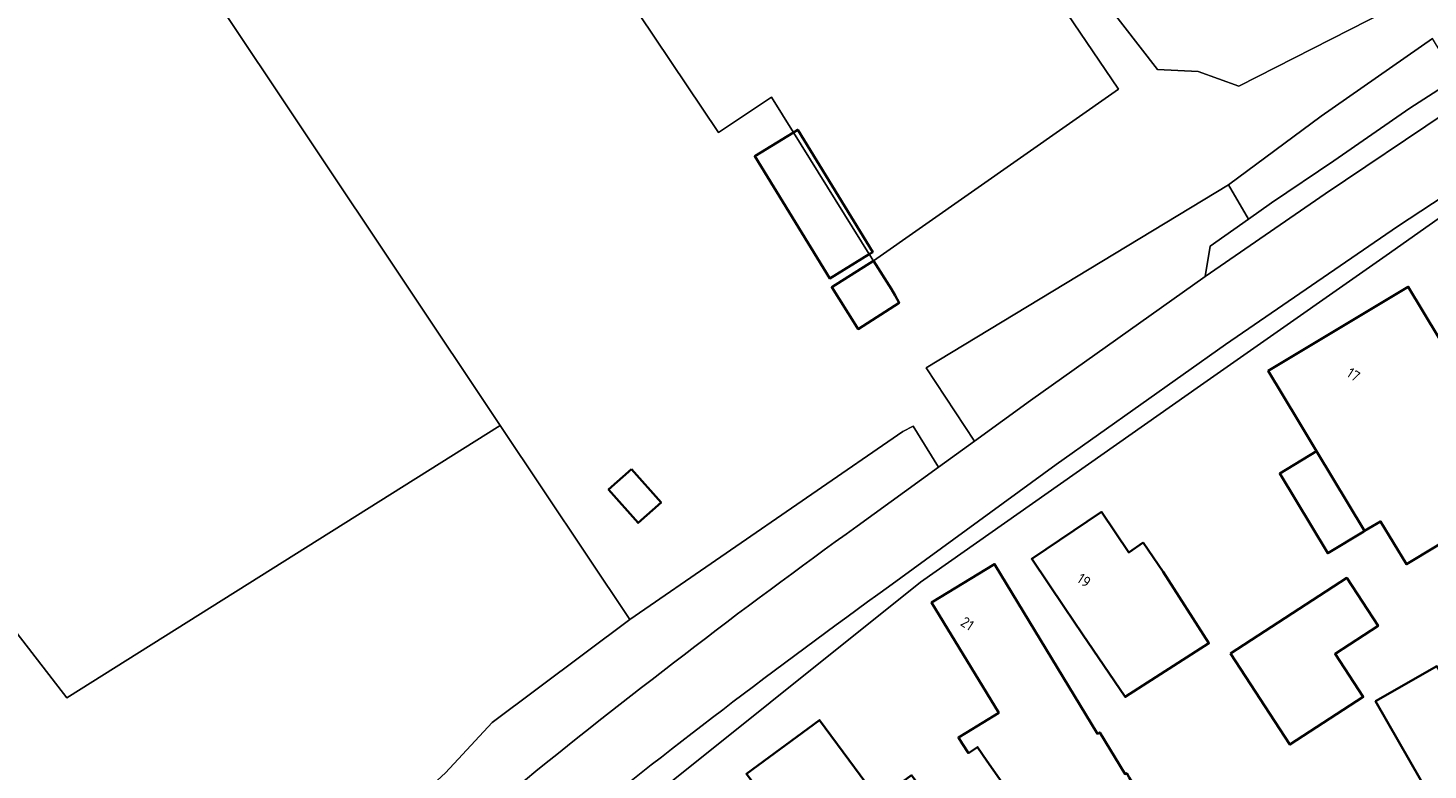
# Model space of a CAD drawing. Extents: x 184422 to 188298, y 343471 to 350189.
# Tile 78 of 256: x 185430 to 185549, y 347939 to 348003. Entities that reach past the tile are written whole.
import ezdxf
from ezdxf.enums import TextEntityAlignment as Align

# ---------------------------------------------------------------- set-up
doc = ezdxf.new("R2010")
doc.units = 0
for name, color, linetype, lineweight in [('B-WA-GR-BOUWLAND-GV', 252, 'Continuous', 13), ('B-WA-GR-GRAS-GV', 252, 'Continuous', 13), ('B-WA-GR-GROENVOORZIENING-GV', 252, 'Continuous', 18), ('B-WA-OG-TERREIN_ERF-GV', 252, 'Continuous', 18), ('B-WA-OG-WEG-GV', 252, 'Continuous', 18), ('B-WA-VH-VERHARDING_ASFALT-GV', 252, 'Continuous', 18), ('B-WA-VH-VERHARDING_HALFVERHARDING_GRIND-GV', 252, 'Continuous', 18), ('B-WA-VH-VERHARDING_STRAATBAKSTEEN-GV', 252, 'Continuous', 18), ('B-WE-OG-BEBOUWING-GV', 250, 'Continuous', 35), ('B-WE-OG-BEBOUWING-T18', 10, 'Continuous', 18)]:
    doc.layers.add(name, color=color, linetype=linetype, lineweight=lineweight)
doc.styles.add('NLCS-ISO-M500-T18', font='NLCS-ISO.ttf', dxfattribs={"height": 0.9})

msp = doc.modelspace()

# ---------------------------------------------------------------- linework, layer by layer
at = {"layer": 'B-WA-GR-BOUWLAND-GV', "flags": 128}
msp.add_lwpolyline([(185529.301, 348028.047), (185515.087, 348019.946), (185521.523, 348004.728), (185525.96, 347999.024), (185529.41, 347998.859), (185532.879, 347997.598), (185548.596, 348005.62), (185546.831, 348009.078), (185547.727, 348020.45), (185540.116, 348034.195)], close=True, dxfattribs=at)
msp.add_lwpolyline([(185529.301, 348028.047), (185515.087, 348019.946), (185521.523, 348004.728), (185525.96, 347999.024), (185529.41, 347998.859), (185532.879, 347997.598), (185548.596, 348005.62), (185546.831, 348009.078), (185547.727, 348020.45), (185540.116, 348034.195)], close=True, dxfattribs=at)
msp.add_lwpolyline([(185529.301, 348028.047), (185515.087, 348019.946), (185521.523, 348004.728), (185525.96, 347999.024), (185529.41, 347998.859), (185532.879, 347997.598), (185548.596, 348005.62), (185546.831, 348009.078), (185547.727, 348020.45), (185540.116, 348034.195)], close=True, dxfattribs=at)
at = {"layer": 'B-WA-GR-GRAS-GV', "flags": 128}
for points in [[(185461.542, 348033.996), (185488.6, 347993.654), (185493.097, 347996.671), (185494.974, 347993.66), (185501.428, 347983.303), (185501.779, 347982.74), (185522.645, 347997.343), (185509.583, 348016.594), (185515.087, 348019.946), (185529.301, 348028.047), (185540.116, 348034.195), (185518.907, 348072.496), (185510.781, 348066.781), (185491.628, 348053.785)], [(185461.542, 348033.996), (185488.6, 347993.654), (185493.097, 347996.671), (185494.974, 347993.66), (185501.428, 347983.303), (185501.779, 347982.74), (185522.645, 347997.343), (185509.583, 348016.594), (185515.087, 348019.946), (185529.301, 348028.047), (185540.116, 348034.195), (185518.907, 348072.496), (185510.781, 348066.781), (185491.628, 348053.785)], [(185461.542, 348033.996), (185488.6, 347993.654), (185493.097, 347996.671), (185494.974, 347993.66), (185501.428, 347983.303), (185501.779, 347982.74), (185522.645, 347997.343), (185509.583, 348016.594), (185515.087, 348019.946), (185529.301, 348028.047), (185540.116, 348034.195), (185518.907, 348072.496), (185510.781, 348066.781), (185491.628, 348053.785)], [(185470.02, 347968.735), (185437.167, 348017.963), (185436.246, 348017.357), (185410.449, 348000.535), (185375.316, 347977.221), (185351.688, 347961.417), (185369.296, 347940.273), (185415.71, 347968.057), (185433.147, 347945.531)], [(185470.02, 347968.735), (185437.167, 348017.963), (185436.246, 348017.357), (185410.449, 348000.535), (185375.316, 347977.221), (185351.688, 347961.417), (185369.296, 347940.273), (185415.71, 347968.057), (185433.147, 347945.531)], [(185470.02, 347968.735), (185437.167, 348017.963), (185436.246, 348017.357), (185410.449, 348000.535), (185375.316, 347977.221), (185351.688, 347961.417), (185369.296, 347940.273), (185415.71, 347968.057), (185433.147, 347945.531)]]:
    msp.add_lwpolyline(points, close=True, dxfattribs=at)
at = {"layer": 'B-WA-GR-GROENVOORZIENING-GV', "flags": 128}
msp.add_lwpolyline([(185429.589, 347906.092), (185432.502, 347903.781), (185433.735, 347906.072), (185443.052, 347916.752), (185444.988, 347919.176), (185448.844, 347922.817), (185450.404, 347924.611), (185459.963, 347934.206), (185465.354, 347939.169), (185469.345, 347943.451), (185481.048, 347952.211), (185470.02, 347968.735), (185433.147, 347945.531), (185415.71, 347968.057)], dxfattribs=at)
msp.add_lwpolyline([(185429.589, 347906.092), (185432.502, 347903.781), (185433.735, 347906.072), (185443.052, 347916.752), (185444.988, 347919.176), (185448.844, 347922.817), (185450.404, 347924.611), (185459.963, 347934.206), (185465.354, 347939.169), (185469.345, 347943.451), (185481.048, 347952.211), (185470.02, 347968.735), (185433.147, 347945.531), (185415.71, 347968.057)], dxfattribs=at)
msp.add_lwpolyline([(185429.589, 347906.092), (185432.502, 347903.781), (185433.735, 347906.072), (185443.052, 347916.752), (185444.988, 347919.176), (185448.844, 347922.817), (185450.404, 347924.611), (185459.963, 347934.206), (185465.354, 347939.169), (185469.345, 347943.451), (185481.048, 347952.211), (185470.02, 347968.735), (185433.147, 347945.531), (185415.71, 347968.057)], dxfattribs=at)
at = {"layer": 'B-WA-OG-TERREIN_ERF-GV', "flags": 128}
for points in [[(185509.583, 348016.594), (185522.645, 347997.343), (185501.779, 347982.74), (185501.428, 347983.303), (185494.974, 347993.66), (185493.097, 347996.671), (185488.6, 347993.654), (185461.542, 348033.996)], [(185509.583, 348016.594), (185522.645, 347997.343), (185501.779, 347982.74), (185501.428, 347983.303), (185494.974, 347993.66), (185493.097, 347996.671), (185488.6, 347993.654), (185461.542, 348033.996)], [(185509.583, 348016.594), (185522.645, 347997.343), (185501.779, 347982.74), (185501.428, 347983.303), (185494.974, 347993.66), (185493.097, 347996.671), (185488.6, 347993.654), (185461.542, 348033.996)], [(185653.983, 348028.849), (185609.04, 348017.61), (185580.068, 348004.233), (185571.954, 348000), (185561.761, 347994.682), (185548.784, 347985.575), (185545.685, 347983.4), (185532.441, 347974.106), (185529.618, 347972.126), (185505.787, 347955.402), (185467.273, 347924.556), (185447.789, 347902.667), (185433.758, 347885.005), (185399.223, 347846.387)], [(185653.983, 348028.849), (185609.04, 348017.61), (185580.068, 348004.233), (185571.954, 348000), (185561.761, 347994.682), (185548.784, 347985.575), (185545.685, 347983.4), (185532.441, 347974.106), (185529.618, 347972.126), (185505.787, 347955.402), (185467.273, 347924.556), (185447.789, 347902.667), (185433.758, 347885.005), (185399.223, 347846.387)], [(185653.983, 348028.849), (185609.04, 348017.61), (185580.068, 348004.233), (185571.954, 348000), (185561.761, 347994.682), (185548.784, 347985.575), (185545.685, 347983.4), (185532.441, 347974.106), (185529.618, 347972.126), (185505.787, 347955.402), (185467.273, 347924.556), (185447.789, 347902.667), (185433.758, 347885.005), (185399.223, 347846.387)], [(185437.167, 348017.963), (185470.02, 347968.735), (185481.048, 347952.211), (185504.292, 347968.215), (185505.158, 347968.678), (185507.319, 347965.181), (185510.368, 347967.39), (185506.269, 347973.63), (185531.995, 347989.214), (185539.878, 347995.05), (185549.349, 348001.661)], [(185437.167, 348017.963), (185470.02, 347968.735), (185481.048, 347952.211), (185504.292, 347968.215), (185505.158, 347968.678), (185507.319, 347965.181), (185510.368, 347967.39), (185506.269, 347973.63), (185531.995, 347989.214), (185539.878, 347995.05), (185549.349, 348001.661)], [(185437.167, 348017.963), (185470.02, 347968.735), (185481.048, 347952.211), (185504.292, 347968.215), (185505.158, 347968.678), (185507.319, 347965.181), (185510.368, 347967.39), (185506.269, 347973.63), (185531.995, 347989.214), (185539.878, 347995.05), (185549.349, 348001.661)], [(185548.596, 348005.62), (185532.879, 347997.598), (185529.41, 347998.859), (185525.96, 347999.024), (185521.523, 348004.728)], [(185548.596, 348005.62), (185532.879, 347997.598), (185529.41, 347998.859), (185525.96, 347999.024), (185521.523, 348004.728)], [(185548.596, 348005.62), (185532.879, 347997.598), (185529.41, 347998.859), (185525.96, 347999.024), (185521.523, 348004.728)]]:
    msp.add_lwpolyline(points, dxfattribs=at)
for points in [[(185547.287, 347980.527), (185549.865, 347976.243), (185557.152, 347964.134), (185553.959, 347962.212), (185554.483, 347961.341), (185547.13, 347956.917), (185544.936, 347960.563), (185543.575, 347959.744), (185543.523, 347959.713), (185540.437, 347957.856), (185536.351, 347964.646), (185539.489, 347966.535), (185537.959, 347969.078), (185535.381, 347973.362)], [(185547.287, 347980.527), (185549.865, 347976.243), (185557.152, 347964.134), (185553.959, 347962.212), (185554.483, 347961.341), (185547.13, 347956.917), (185544.936, 347960.563), (185543.575, 347959.744), (185543.523, 347959.713), (185540.437, 347957.856), (185536.351, 347964.646), (185539.489, 347966.535), (185537.959, 347969.078), (185535.381, 347973.362)], [(185547.287, 347980.527), (185549.865, 347976.243), (185557.152, 347964.134), (185553.959, 347962.212), (185554.483, 347961.341), (185547.13, 347956.917), (185544.936, 347960.563), (185543.575, 347959.744), (185543.523, 347959.713), (185540.437, 347957.856), (185536.351, 347964.646), (185539.489, 347966.535), (185537.959, 347969.078), (185535.381, 347973.362)], [(185523.502, 347957.92), (185524.745, 347958.76), (185526.424, 347956.274), (185530.333, 347950.194), (185523.211, 347945.617), (185519.57, 347950.962), (185518.044, 347953.221), (185515.245, 347957.364), (185521.173, 347961.368)], [(185523.502, 347957.92), (185524.745, 347958.76), (185526.424, 347956.274), (185530.333, 347950.194), (185523.211, 347945.617), (185519.57, 347950.962), (185518.044, 347953.221), (185515.245, 347957.364), (185521.173, 347961.368)], [(185523.502, 347957.92), (185524.745, 347958.76), (185526.424, 347956.274), (185530.333, 347950.194), (185523.211, 347945.617), (185519.57, 347950.962), (185518.044, 347953.221), (185515.245, 347957.364), (185521.173, 347961.368)], [(185516.16, 347932.705), (185516.542, 347932.916), (185511.427, 347940.194), (185510.641, 347941.349), (185509.864, 347940.844), (185509.338, 347941.66), (185509.004, 347942.169), (185509.663, 347942.57), (185512.439, 347944.256), (185506.724, 347953.662), (185512.091, 347956.924), (185520.859, 347942.494), (185521.039, 347942.603), (185523.199, 347939.048), (185523.334, 347939.131), (185523.553, 347938.775), (185525.597, 347935.447), (185522.335, 347933.445), (185526.246, 347927.075), (185521.704, 347924.286)], [(185516.16, 347932.705), (185516.542, 347932.916), (185511.427, 347940.194), (185510.641, 347941.349), (185509.864, 347940.844), (185509.338, 347941.66), (185509.004, 347942.169), (185509.663, 347942.57), (185512.439, 347944.256), (185506.724, 347953.662), (185512.091, 347956.924), (185520.859, 347942.494), (185521.039, 347942.603), (185523.199, 347939.048), (185523.334, 347939.131), (185523.553, 347938.775), (185525.597, 347935.447), (185522.335, 347933.445), (185526.246, 347927.075), (185521.704, 347924.286)], [(185516.16, 347932.705), (185516.542, 347932.916), (185511.427, 347940.194), (185510.641, 347941.349), (185509.864, 347940.844), (185509.338, 347941.66), (185509.004, 347942.169), (185509.663, 347942.57), (185512.439, 347944.256), (185506.724, 347953.662), (185512.091, 347956.924), (185520.859, 347942.494), (185521.039, 347942.603), (185523.199, 347939.048), (185523.334, 347939.131), (185523.553, 347938.775), (185525.597, 347935.447), (185522.335, 347933.445), (185526.246, 347927.075), (185521.704, 347924.286)], [(185542.057, 347955.753), (185544.72, 347951.666), (185541.071, 347949.288), (185543.46, 347945.622), (185537.224, 347941.559), (185532.172, 347949.313)], [(185542.057, 347955.753), (185544.72, 347951.666), (185541.071, 347949.288), (185543.46, 347945.622), (185537.224, 347941.559), (185532.172, 347949.313)], [(185542.057, 347955.753), (185544.72, 347951.666), (185541.071, 347949.288), (185543.46, 347945.622), (185537.224, 347941.559), (185532.172, 347949.313)], [(185505.015, 347938.961), (185505.501, 347938.302), (185509.72, 347932.578), (185506.628, 347930.3), (185504.588, 347933.069), (185498.622, 347928.673), (185490.963, 347939.065), (185497.194, 347943.657), (185502.189, 347936.879)], [(185505.015, 347938.961), (185505.501, 347938.302), (185509.72, 347932.578), (185506.628, 347930.3), (185504.588, 347933.069), (185498.622, 347928.673), (185490.963, 347939.065), (185497.194, 347943.657), (185502.189, 347936.879)], [(185505.015, 347938.961), (185505.501, 347938.302), (185509.72, 347932.578), (185506.628, 347930.3), (185504.588, 347933.069), (185498.622, 347928.673), (185490.963, 347939.065), (185497.194, 347943.657), (185502.189, 347936.879)]]:
    msp.add_lwpolyline(points, close=True, dxfattribs=at)
at = {"layer": 'B-WA-OG-WEG-GV', "flags": 128}
msp.add_lwpolyline([(185531.995, 347989.214), (185533.687, 347986.278), (185535.668, 347987.677), (185540.969, 347991.254), (185547.428, 347995.729), (185551.412, 347998.288), (185549.349, 348001.661), (185539.878, 347995.05)], close=True, dxfattribs=at)
msp.add_lwpolyline([(185531.995, 347989.214), (185533.687, 347986.278), (185535.668, 347987.677), (185540.969, 347991.254), (185547.428, 347995.729), (185551.412, 347998.288), (185549.349, 348001.661), (185539.878, 347995.05)], close=True, dxfattribs=at)
msp.add_lwpolyline([(185531.995, 347989.214), (185533.687, 347986.278), (185535.668, 347987.677), (185540.969, 347991.254), (185547.428, 347995.729), (185551.412, 347998.288), (185549.349, 348001.661), (185539.878, 347995.05)], close=True, dxfattribs=at)
msp.add_lwpolyline([(185500.38, 347960.153), (185507.319, 347965.181), (185505.158, 347968.678), (185504.292, 347968.215), (185481.048, 347952.211), (185469.345, 347943.451), (185465.354, 347939.169), (185459.963, 347934.206), (185450.404, 347924.611), (185448.844, 347922.817), (185444.988, 347919.176), (185443.052, 347916.752), (185433.735, 347906.072), (185432.502, 347903.781)], dxfattribs=at)
msp.add_lwpolyline([(185500.38, 347960.153), (185507.319, 347965.181), (185505.158, 347968.678), (185504.292, 347968.215), (185481.048, 347952.211), (185469.345, 347943.451), (185465.354, 347939.169), (185459.963, 347934.206), (185450.404, 347924.611), (185448.844, 347922.817), (185444.988, 347919.176), (185443.052, 347916.752), (185433.735, 347906.072), (185432.502, 347903.781)], dxfattribs=at)
msp.add_lwpolyline([(185500.38, 347960.153), (185507.319, 347965.181), (185505.158, 347968.678), (185504.292, 347968.215), (185481.048, 347952.211), (185469.345, 347943.451), (185465.354, 347939.169), (185459.963, 347934.206), (185450.404, 347924.611), (185448.844, 347922.817), (185444.988, 347919.176), (185443.052, 347916.752), (185433.735, 347906.072), (185432.502, 347903.781)], dxfattribs=at)
at = {"layer": 'B-WA-OG-WEG-GV'}
msp.add_lwpolyline([(185471.269, 347937.846, -0.0148508), (185500.38, 347960.153)], format="xyb", dxfattribs=at)
msp.add_lwpolyline([(185471.269, 347937.846, -0.0148508), (185500.38, 347960.153)], format="xyb", dxfattribs=at)
msp.add_lwpolyline([(185471.269, 347937.846, -0.0148508), (185500.38, 347960.153)], format="xyb", dxfattribs=at)
at = {"layer": 'B-WA-VH-VERHARDING_ASFALT-GV', "flags": 128}
for points in [[(185603.643, 348022.766), (185602.611, 348022.334), (185593.469, 348018.506), (185583.369, 348014.079), (185576.879, 348010.776), (185571.379, 348007.831), (185571.347, 348007.624), (185571.08, 348005.993), (185570.97, 348005.654), (185570.646, 348005.343), (185567.39, 348003.582), (185563.655, 348003.312), (185560.994, 348001.885), (185557.879, 348000), (185554.186, 347997.702), (185550.525, 347995.355), (185540.225, 347988.431), (185530.003, 347981.396), (185515.139, 347970.847), (185510.368, 347967.39), (185507.319, 347965.181), (185500.38, 347960.153)], [(185603.643, 348022.766), (185602.611, 348022.334), (185593.469, 348018.506), (185583.369, 348014.079), (185576.879, 348010.776), (185571.379, 348007.831), (185571.347, 348007.624), (185571.08, 348005.993), (185570.97, 348005.654), (185570.646, 348005.343), (185567.39, 348003.582), (185563.655, 348003.312), (185560.994, 348001.885), (185557.879, 348000), (185554.186, 347997.702), (185550.525, 347995.355), (185540.225, 347988.431), (185530.003, 347981.396), (185515.139, 347970.847), (185510.368, 347967.39), (185507.319, 347965.181), (185500.38, 347960.153)], [(185603.643, 348022.766), (185602.611, 348022.334), (185593.469, 348018.506), (185583.369, 348014.079), (185576.879, 348010.776), (185571.379, 348007.831), (185571.347, 348007.624), (185571.08, 348005.993), (185570.97, 348005.654), (185570.646, 348005.343), (185567.39, 348003.582), (185563.655, 348003.312), (185560.994, 348001.885), (185557.879, 348000), (185554.186, 347997.702), (185550.525, 347995.355), (185540.225, 347988.431), (185530.003, 347981.396), (185515.139, 347970.847), (185510.368, 347967.39), (185507.319, 347965.181), (185500.38, 347960.153)], [(185503.055, 347954.988), (185517.328, 347965.394), (185531.736, 347975.614), (185546.372, 347985.646), (185561.195, 347995.4), (185563.164, 347996.569), (185566.08, 347998.383), (185565.889, 347998.348), (185565.764, 347998.442)], [(185503.055, 347954.988), (185517.328, 347965.394), (185531.736, 347975.614), (185546.372, 347985.646), (185561.195, 347995.4), (185563.164, 347996.569), (185566.08, 347998.383), (185565.889, 347998.348), (185565.764, 347998.442)], [(185503.055, 347954.988), (185517.328, 347965.394), (185531.736, 347975.614), (185546.372, 347985.646), (185561.195, 347995.4), (185563.164, 347996.569), (185566.08, 347998.383), (185565.889, 347998.348), (185565.764, 347998.442)]]:
    msp.add_lwpolyline(points, dxfattribs=at)
at = {"layer": 'B-WA-VH-VERHARDING_ASFALT-GV'}
for points in [[(185500.38, 347960.153, 0.0148508), (185471.269, 347937.846)], [(185500.38, 347960.153, 0.0148508), (185471.269, 347937.846)], [(185500.38, 347960.153, 0.0148508), (185471.269, 347937.846)], [(185475.147, 347933.681, -0.0140705), (185503.055, 347954.988)], [(185475.147, 347933.681, -0.0140705), (185503.055, 347954.988)], [(185475.147, 347933.681, -0.0140705), (185503.055, 347954.988)]]:
    msp.add_lwpolyline(points, format="xyb", dxfattribs=at)
at = {"layer": 'B-WA-VH-VERHARDING_HALFVERHARDING_GRIND-GV', "flags": 128}
msp.add_lwpolyline([(185533.687, 347986.278), (185531.995, 347989.214), (185506.269, 347973.63), (185510.368, 347967.39), (185515.139, 347970.847), (185530.003, 347981.396), (185530.444, 347983.989)], close=True, dxfattribs=at)
msp.add_lwpolyline([(185533.687, 347986.278), (185531.995, 347989.214), (185506.269, 347973.63), (185510.368, 347967.39), (185515.139, 347970.847), (185530.003, 347981.396), (185530.444, 347983.989)], close=True, dxfattribs=at)
msp.add_lwpolyline([(185533.687, 347986.278), (185531.995, 347989.214), (185506.269, 347973.63), (185510.368, 347967.39), (185515.139, 347970.847), (185530.003, 347981.396), (185530.444, 347983.989)], close=True, dxfattribs=at)
at = {"layer": 'B-WA-VH-VERHARDING_STRAATBAKSTEEN-GV', "flags": 128}
for points in [[(185334.367, 347787.023), (185335.463, 347785.175), (185338.168, 347787.933), (185351.613, 347800.595), (185373.264, 347819.947), (185391.478, 347838.417), (185396.652, 347843.683), (185397.942, 347845.03), (185399.223, 347846.387), (185433.758, 347885.005), (185447.789, 347902.667), (185467.273, 347924.556), (185505.787, 347955.402), (185529.618, 347972.126), (185532.441, 347974.106), (185545.685, 347983.4), (185548.784, 347985.575), (185561.761, 347994.682), (185571.954, 348000), (185580.068, 348004.233), (185609.04, 348017.61), (185653.983, 348028.849), (185662.592, 348026.56), (185662.979, 348026.525)], [(185334.367, 347787.023), (185335.463, 347785.175), (185338.168, 347787.933), (185351.613, 347800.595), (185373.264, 347819.947), (185391.478, 347838.417), (185396.652, 347843.683), (185397.942, 347845.03), (185399.223, 347846.387), (185433.758, 347885.005), (185447.789, 347902.667), (185467.273, 347924.556), (185505.787, 347955.402), (185529.618, 347972.126), (185532.441, 347974.106), (185545.685, 347983.4), (185548.784, 347985.575), (185561.761, 347994.682), (185571.954, 348000), (185580.068, 348004.233), (185609.04, 348017.61), (185653.983, 348028.849), (185662.592, 348026.56), (185662.979, 348026.525)], [(185334.367, 347787.023), (185335.463, 347785.175), (185338.168, 347787.933), (185351.613, 347800.595), (185373.264, 347819.947), (185391.478, 347838.417), (185396.652, 347843.683), (185397.942, 347845.03), (185399.223, 347846.387), (185433.758, 347885.005), (185447.789, 347902.667), (185467.273, 347924.556), (185505.787, 347955.402), (185529.618, 347972.126), (185532.441, 347974.106), (185545.685, 347983.4), (185548.784, 347985.575), (185561.761, 347994.682), (185571.954, 348000), (185580.068, 348004.233), (185609.04, 348017.61), (185653.983, 348028.849), (185662.592, 348026.56), (185662.979, 348026.525)], [(185568.274, 347999.555), (185566.08, 347998.383), (185563.164, 347996.569), (185561.195, 347995.4), (185546.372, 347985.646), (185531.736, 347975.614), (185517.328, 347965.394), (185503.055, 347954.988)], [(185568.274, 347999.555), (185566.08, 347998.383), (185563.164, 347996.569), (185561.195, 347995.4), (185546.372, 347985.646), (185531.736, 347975.614), (185517.328, 347965.394), (185503.055, 347954.988)], [(185568.274, 347999.555), (185566.08, 347998.383), (185563.164, 347996.569), (185561.195, 347995.4), (185546.372, 347985.646), (185531.736, 347975.614), (185517.328, 347965.394), (185503.055, 347954.988)]]:
    msp.add_lwpolyline(points, dxfattribs=at)
msp.add_lwpolyline([(185563.655, 348003.312), (185564.706, 348006.329), (185564.481, 348006.197), (185563.33, 348005.521), (185558.817, 348002.871), (185557.633, 348002.176), (185555.672, 348001.024), (185551.412, 347998.288), (185547.428, 347995.729), (185540.969, 347991.254), (185535.668, 347987.677), (185533.687, 347986.278), (185530.444, 347983.989), (185530.003, 347981.396), (185540.225, 347988.431), (185550.525, 347995.355), (185554.186, 347997.702), (185557.879, 348000), (185560.994, 348001.885)], close=True, dxfattribs=at)
msp.add_lwpolyline([(185563.655, 348003.312), (185564.706, 348006.329), (185564.481, 348006.197), (185563.33, 348005.521), (185558.817, 348002.871), (185557.633, 348002.176), (185555.672, 348001.024), (185551.412, 347998.288), (185547.428, 347995.729), (185540.969, 347991.254), (185535.668, 347987.677), (185533.687, 347986.278), (185530.444, 347983.989), (185530.003, 347981.396), (185540.225, 347988.431), (185550.525, 347995.355), (185554.186, 347997.702), (185557.879, 348000), (185560.994, 348001.885)], close=True, dxfattribs=at)
msp.add_lwpolyline([(185563.655, 348003.312), (185564.706, 348006.329), (185564.481, 348006.197), (185563.33, 348005.521), (185558.817, 348002.871), (185557.633, 348002.176), (185555.672, 348001.024), (185551.412, 347998.288), (185547.428, 347995.729), (185540.969, 347991.254), (185535.668, 347987.677), (185533.687, 347986.278), (185530.444, 347983.989), (185530.003, 347981.396), (185540.225, 347988.431), (185550.525, 347995.355), (185554.186, 347997.702), (185557.879, 348000), (185560.994, 348001.885)], close=True, dxfattribs=at)
at = {"layer": 'B-WA-VH-VERHARDING_STRAATBAKSTEEN-GV'}
msp.add_lwpolyline([(185503.055, 347954.988, 0.0140705), (185475.147, 347933.681)], format="xyb", dxfattribs=at)
msp.add_lwpolyline([(185503.055, 347954.988, 0.0140705), (185475.147, 347933.681)], format="xyb", dxfattribs=at)
msp.add_lwpolyline([(185503.055, 347954.988, 0.0140705), (185475.147, 347933.681)], format="xyb", dxfattribs=at)
at = {"layer": 'B-WE-OG-BEBOUWING-GV', "flags": 128}
for points in [[(185501.428, 347983.303), (185501.721, 347983.483), (185495.34, 347993.885), (185494.974, 347993.66), (185491.675, 347991.637), (185498.056, 347981.235)], [(185501.428, 347983.303), (185501.721, 347983.483), (185495.34, 347993.885), (185494.974, 347993.66), (185491.675, 347991.637), (185498.056, 347981.235)], [(185501.428, 347983.303), (185501.721, 347983.483), (185495.34, 347993.885), (185494.974, 347993.66), (185491.675, 347991.637), (185498.056, 347981.235)], [(185503.624, 347979.778), (185503.313, 347980.317), (185501.779, 347982.74), (185498.226, 347980.491), (185500.255, 347977.286), (185500.486, 347976.921), (185503.979, 347979.164)], [(185503.624, 347979.778), (185503.313, 347980.317), (185501.779, 347982.74), (185498.226, 347980.491), (185500.255, 347977.286), (185500.486, 347976.921), (185503.979, 347979.164)], [(185503.624, 347979.778), (185503.313, 347980.317), (185501.779, 347982.74), (185498.226, 347980.491), (185500.255, 347977.286), (185500.486, 347976.921), (185503.979, 347979.164)], [(185539.489, 347966.535), (185543.575, 347959.744), (185544.936, 347960.563), (185547.13, 347956.917), (185554.483, 347961.341), (185553.959, 347962.212), (185557.152, 347964.134), (185549.865, 347976.243), (185547.287, 347980.527), (185535.381, 347973.362), (185537.959, 347969.078)], [(185539.489, 347966.535), (185543.575, 347959.744), (185544.936, 347960.563), (185547.13, 347956.917), (185554.483, 347961.341), (185553.959, 347962.212), (185557.152, 347964.134), (185549.865, 347976.243), (185547.287, 347980.527), (185535.381, 347973.362), (185537.959, 347969.078)], [(185539.489, 347966.535), (185543.575, 347959.744), (185544.936, 347960.563), (185547.13, 347956.917), (185554.483, 347961.341), (185553.959, 347962.212), (185557.152, 347964.134), (185549.865, 347976.243), (185547.287, 347980.527), (185535.381, 347973.362), (185537.959, 347969.078)], [(185543.575, 347959.744), (185539.489, 347966.535), (185536.351, 347964.646), (185540.437, 347957.856), (185543.523, 347959.713)], [(185543.575, 347959.744), (185539.489, 347966.535), (185536.351, 347964.646), (185540.437, 347957.856), (185543.523, 347959.713)], [(185543.575, 347959.744), (185539.489, 347966.535), (185536.351, 347964.646), (185540.437, 347957.856), (185543.523, 347959.713)], [(185481.192, 347965.014), (185479.233, 347963.275), (185481.754, 347960.434), (185483.713, 347962.172)], [(185481.192, 347965.014), (185479.233, 347963.275), (185481.754, 347960.434), (185483.713, 347962.172)], [(185481.192, 347965.014), (185479.233, 347963.275), (185481.754, 347960.434), (185483.713, 347962.172)], [(185524.745, 347958.76), (185523.502, 347957.92), (185521.173, 347961.368), (185515.245, 347957.364), (185518.044, 347953.221), (185519.57, 347950.962), (185523.211, 347945.617), (185530.333, 347950.194), (185526.424, 347956.274)], [(185524.745, 347958.76), (185523.502, 347957.92), (185521.173, 347961.368), (185515.245, 347957.364), (185518.044, 347953.221), (185519.57, 347950.962), (185523.211, 347945.617), (185530.333, 347950.194), (185526.424, 347956.274)], [(185524.745, 347958.76), (185523.502, 347957.92), (185521.173, 347961.368), (185515.245, 347957.364), (185518.044, 347953.221), (185519.57, 347950.962), (185523.211, 347945.617), (185530.333, 347950.194), (185526.424, 347956.274)], [(185509.338, 347941.66), (185509.864, 347940.844), (185510.641, 347941.349), (185511.427, 347940.194), (185516.542, 347932.916), (185516.16, 347932.705), (185521.704, 347924.286), (185526.246, 347927.075), (185522.335, 347933.445), (185525.597, 347935.447), (185523.553, 347938.775), (185523.334, 347939.131), (185523.199, 347939.048), (185521.039, 347942.603), (185520.859, 347942.494), (185512.091, 347956.924), (185506.724, 347953.662), (185512.439, 347944.256), (185509.663, 347942.57), (185509.004, 347942.169)], [(185509.338, 347941.66), (185509.864, 347940.844), (185510.641, 347941.349), (185511.427, 347940.194), (185516.542, 347932.916), (185516.16, 347932.705), (185521.704, 347924.286), (185526.246, 347927.075), (185522.335, 347933.445), (185525.597, 347935.447), (185523.553, 347938.775), (185523.334, 347939.131), (185523.199, 347939.048), (185521.039, 347942.603), (185520.859, 347942.494), (185512.091, 347956.924), (185506.724, 347953.662), (185512.439, 347944.256), (185509.663, 347942.57), (185509.004, 347942.169)], [(185509.338, 347941.66), (185509.864, 347940.844), (185510.641, 347941.349), (185511.427, 347940.194), (185516.542, 347932.916), (185516.16, 347932.705), (185521.704, 347924.286), (185526.246, 347927.075), (185522.335, 347933.445), (185525.597, 347935.447), (185523.553, 347938.775), (185523.334, 347939.131), (185523.199, 347939.048), (185521.039, 347942.603), (185520.859, 347942.494), (185512.091, 347956.924), (185506.724, 347953.662), (185512.439, 347944.256), (185509.663, 347942.57), (185509.004, 347942.169)], [(185532.172, 347949.313), (185537.224, 347941.559), (185543.46, 347945.622), (185541.071, 347949.288), (185544.72, 347951.666), (185542.057, 347955.753)], [(185532.172, 347949.313), (185537.224, 347941.559), (185543.46, 347945.622), (185541.071, 347949.288), (185544.72, 347951.666), (185542.057, 347955.753)], [(185532.172, 347949.313), (185537.224, 347941.559), (185543.46, 347945.622), (185541.071, 347949.288), (185544.72, 347951.666), (185542.057, 347955.753)], [(185549.347, 347936.798), (185554.564, 347939.785), (185549.725, 347948.237), (185544.508, 347945.25)], [(185549.347, 347936.798), (185554.564, 347939.785), (185549.725, 347948.237), (185544.508, 347945.25)], [(185549.347, 347936.798), (185554.564, 347939.785), (185549.725, 347948.237), (185544.508, 347945.25)], [(185505.501, 347938.302), (185505.015, 347938.961), (185502.189, 347936.879), (185497.194, 347943.657), (185490.963, 347939.065), (185498.622, 347928.673), (185504.588, 347933.069), (185506.628, 347930.3), (185509.72, 347932.578)], [(185505.501, 347938.302), (185505.015, 347938.961), (185502.189, 347936.879), (185497.194, 347943.657), (185490.963, 347939.065), (185498.622, 347928.673), (185504.588, 347933.069), (185506.628, 347930.3), (185509.72, 347932.578)], [(185505.501, 347938.302), (185505.015, 347938.961), (185502.189, 347936.879), (185497.194, 347943.657), (185490.963, 347939.065), (185498.622, 347928.673), (185504.588, 347933.069), (185506.628, 347930.3), (185509.72, 347932.578)]]:
    msp.add_lwpolyline(points, close=True, dxfattribs=at)

# ---------------------------------------------------------------- texts
at = {"layer": 'B-WE-OG-BEBOUWING-T18', "style": 'NLCS-ISO-M500-T18'}
for s, p in [('17', (185542.623, 347973.052)), ('17', (185542.623, 347973.052)), ('17', (185542.623, 347973.052)), ('19', (185519.699, 347955.546)), ('19', (185519.699, 347955.546)), ('19', (185519.699, 347955.546)), ('21', (185509.776, 347951.866)), ('21', (185509.776, 347951.866)), ('21', (185509.776, 347951.866))]:
    msp.add_text(s, height=0.9, rotation=327.1, dxfattribs=at).set_placement(p, align=Align.MIDDLE)

doc.saveas('drawing.dxf')
